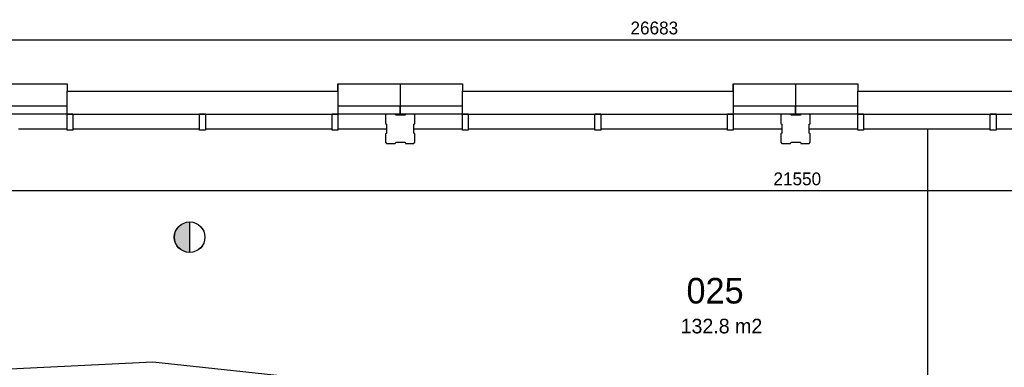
# Model space of a CAD drawing. Extents: x -1826 to 147704, y -44576 to 60962.
# Tile 46 of 75: x 119694 to 133142, y 2073 to 6824. Entities that reach past the tile are written whole.
import ezdxf

# ---------------------------------------------------------------- set-up
doc = ezdxf.new("R2010")
doc.units = 0
doc.header["$MEASUREMENT"] = 0
doc.header["$PDMODE"] = 35
doc.header["$PDSIZE"] = -0.5
doc.layers.get('0').update_dxf_attribs({"linetype": 'CONTINUOUS'})
doc.layers.get('DEFPOINTS').update_dxf_attribs({"linetype": 'CONTINUOUS'})
for name, color, linetype in [('AL21----_BUITENWAND', 252, 'CONTINUOUS'), ('AL31----_BUITENKOZIJN', 252, 'CONTINUOUS'), ('AM$1A---_MAATVOERING', 252, 'CONTINUOUS'), ('Betonpalen', 252, 'CONTINUOUS'), ('Brandweer', 252, 'CONTINUOUS'), ('LAYER01', 252, 'CONTINUOUS'), ('M2', 252, 'CONTINUOUS'), ('OMPARTIMENTERING', 252, 'CONTINUOUS')]:
    doc.layers.add(name, color=color, linetype=linetype)
doc.styles.add('B-01', font='b-gbp')
doc.dimstyles.new('BBA_STAND', dxfattribs={"dimtxt": 175, "dimasz": 1, "dimexe": 1, "dimexo": 0.001, "dimgap": 75, "dimtad": 1, "dimdec": 0, "dimzin": 0, "dimdsep": 46, "dimtxsty": 'B-01', "dimblk": 'NONE', "dimblk1": 'PIJL1', "dimblk2": 'NONE', "dimcen": 1, "dimse1": 1, "dimse2": 1, "dimclrd": 256, "dimclre": 256, "dimclrt": 256, "dimadec": 4, "dimazin": 0, "dimtfac": 1, "dimtdec": 0, "dimtmove": 0, "dimatfit": 2, "dimldrblk": 'PIJL1', "dimfxl": 1, "dimtfillclr": 256, "dimtolj": 1, "dimtzin": 0, "dimarcsym": 0})

# ---------------------------------------------------------------- blocks, each defined once
blk = doc.blocks.new('*D22')
at = {"layer": 'AM$1A---_MAATVOERING', "lineweight": -2, "transparency": 16777216}
blk.add_line((115021, 6546), (141704, 6546), dxfattribs=at)
at = {"layer": 'DEFPOINTS', "color": 0, "transparency": 16777216}
for p in [(141704, 6546), (115021, 5948), (141704, 5948)]:
    blk.add_point(p, dxfattribs=at)
at = {"layer": 'AM$1A---_MAATVOERING', "transparency": 16777216, "insert": (128362, 6709), "char_height": 175, "attachment_point": 5, "style": 'B-01'}
blk.add_mtext('\\A1;26683', dxfattribs=at)
blk = doc.blocks.new('_None')
blk = doc.blocks.new('PIJL1')
at = {"color": 1, "linetype": 'ByBlock'}
blk.add_line((0, 83), (0, -83), dxfattribs=at)
blk.add_solid([(-100, 17), (-100, -17), (0, 0)], dxfattribs=at)
blk = doc.blocks.new('*D82')
at = {"layer": 'AM$1A---_MAATVOERING', "lineweight": -2, "transparency": 16777216}
blk.add_line((141090, 4484), (119540, 4484), dxfattribs=at)
at = {"layer": 'DEFPOINTS', "color": 0, "transparency": 16777216}
for p in [(119540, 5045), (141090, 5051), (119540, 4484)]:
    blk.add_point(p, dxfattribs=at)
at = {"layer": 'AM$1A---_MAATVOERING', "transparency": 16777216, "insert": (130315, 4647), "char_height": 175, "attachment_point": 5, "style": 'B-01'}
blk.add_mtext('\\A1;21550', dxfattribs=at)
blk = doc.blocks.new('*D197')
at = {"layer": 'AM$1A---_MAATVOERING', "lineweight": -2, "transparency": 16777216}
blk.add_line((132095, 5334), (132095, -2666), dxfattribs=at)
at = {"layer": 'DEFPOINTS', "color": 0, "transparency": 16777216}
for p in [(135260, 5334), (132095, -2666), (135260, -2666)]:
    blk.add_point(p, dxfattribs=at)
at = {"layer": 'AM$1A---_MAATVOERING', "transparency": 16777216, "insert": (131933, 1334), "char_height": 175, "attachment_point": 5, "rotation": 90, "style": 'B-01'}
blk.add_mtext('\\A1;8000', dxfattribs=at)

msp = doc.modelspace()

# ---------------------------------------------------------------- hatches: boundary and pattern name
at = {"layer": 'Brandweer'}
msp.add_hatch(color=256, dxfattribs=at).paths.add_polyline_path([(122015, 3642.8), (122015, 4059.2, 1)])
at = {"layer": 'OMPARTIMENTERING'}
h = msp.add_hatch(dxfattribs=at)
h.set_pattern_fill('ANSI31', color=256, scale=2000, angle=-90, style=0)
h.set_pattern_definition([(315, (85188.27, 172733.54), (176.7767, 176.7767), [])])
h.paths.add_polyline_path([(117433.2, -10475.5), (117140.8, -10543.4, -0.0302398), (117379.2, -11937), (117329.2, -11942.5), (117342.2, -12061.5), (117391.8, -12057, -0.0302157), (117445.9, -13468.6), (117745.5, -13475.4, -0.0898221), (116890.2, -17666), (115915.2, -17276, 0.0063665), (116015.4, -17015.9), (114290.8, -16325.9), (114290.8, -16466), (114290, -16466), (114290, -16939), (114337.8, -16845.6), (114387.3, -16942.3), (114290, -16942.3), (114289.9, -17802.3), (114337.8, -17708.7), (114387.3, -17805.5), (114289.9, -17805.5), (114289.8, -18717), (114337.8, -18623.3), (114387.3, -18720.1), (114289.8, -18720.1), (114289.8, -19555.4), (114337.8, -19461.5), (114387.3, -19558.2), (114289.8, -19558.2), (114289.7, -20818.6), (114503.5, -20818.6), (114503.5, -21118.6), (114289.7, -21118.6), (114289.6, -21200.5), (114997.2, -21200.5), (116505.2, -21200.5), (116565.2, -21200.5), (117524.4, -21200.5), (117584.2, -21200.5), (117679.1, -21268.9), (117679.6, -21268.7), (117698.4, -21325.5), (117984.5, -22189.7), (118003.2, -22246.4), (118279.3, -23080.4), (118279.6, -23080.3), (118298.4, -23137.1), (118298.4, -23137.1), (118595.8, -24036.2), (118614.6, -24093), (118884.9, -24910), (118884.7, -24910.1), (118903.5, -24966.8), (118903.6, -24966.8), (118903.5, -24966.4), (118903.4, -24966.5), (118903.4, -24966.5), (118903.5, -24966.4), (118903.6, -24966.8), (118903.5, -24966.8), (119201.3, -25865.4), (119220.1, -25922.1), (119503.3, -26777), (119524.2, -26840), (119532.9, -26866), (119690.3, -26866), (119690.3, -27001.1), (119696.2, -27016.5), (119738.2, -27000.5), (120204.1, -26819.2), (120185.3, -26771.3), (119909.1, -26878.7), (119807.6, -26617.8), (120329.5, -26414.8), (120431, -26675.7), (120185.3, -26771.3), (120204.1, -26819.2), (120670.2, -26638), (120712.2, -26621.5), (120730.1, -26668.1), (120734.2, -26666.5), (120741.2, -26685), (120816.5, -26655.8, 0.0041409), (120824.8, -26677.4), (120842.9, -26717.9), (120895.2, -26694.5), (120894.6, -26693, -0.1310523), (120777.7, -25980.9), (120735.2, -25977), (120753.2, -25852.5), (120794.9, -25860.4, -0.1142275), (121048, -25281.8), (121014.2, -25256.5), (121093.2, -25159), (121125, -25187.3, -0.0146712), (121181.4, -25127.5, -0.1314074), (121807.6, -24765.7, -0.0657597), (122171.2, -24717.7, -0.0253998), (122313.2, -24724.9), (122318.2, -24682.5), (122442.3, -24700.5), (122434.2, -24742.6, -0.1092084), (122989.4, -24981.6), (123014.2, -24947), (123113.2, -25025), (123085.3, -25057.3, -0.1312556), (123492.4, -25654.4), (123533.7, -25640.3), (123502.2, -25558), (123531, -25547.3), (123567.2, -25639.5), (123618.2, -25619.5), (123589.5, -25544.8), (123589.2, -25545), (123575.2, -25507.5), (123668.2, -25471.5), (124143.2, -25286.5), (124236.2, -25250), (124290.9, -25228.9), (124028.5, -24435.5), (123871.1, -23031.2), (123410.8, -23162.5), (122008.6, -18925.4), (122302.2, -18860.4), (122463.8, -19348.7), (123802.7, -19088.4), (123525.6, -18459.4), (123800.2, -18338.5), (124001.6, -18793.5), (125755.7, -18276.8), (125222.3, -17549.9), (125464.2, -17372.5), (125758.5, -17773.5), (127393, -16870.9), (126711.4, -16273.6), (126909.2, -16048), (127283.3, -16375.8), (127748.1, -15966), (119790.2, -15966), (119790.2, -7566), (128261.2, -7566), (128075.6, -7129.7), (128332.5, -7020.5), (128551.7, -7535.9), (128290.2, -7647.1), (128290.2, -7794.6), (128667.7, -7794.6), (129208.1, -7648.2), (129208.1, -7648.2), (129266, -7632.5), (129972.8, -7441.4), (129972.8, -7417), (129672.8, -7417), (129672.8, -7117), (129936.4, -7117), (129431.8, -5943.8), (129070.7, -6142.2, -0.1262722), (129143.9, -6123.4, -1), (129143.9, -6427.4, -0.7757696), (129070.7, -6142.2), (128560.3, -6422.7), (128702.8, -6684.3), (128439.3, -6827.7), (128297.4, -6567.1), (128212.4, -6613.8), (128111.4, -6429.8), (128957.7, -5964.7), (127376.1, -4613.5), (127009.2, -4953), (126805.4, -4732.7), (127474.9, -4113.5), (125789.6, -3275.5), (125516.2, -3694), (125265, -3529.9), (125764.6, -2765.3), (123926, -2360.7), (123762.2, -2833), (123478.7, -2734.7), (123778.2, -1871.3), (121895.8, -1924.6), (121851.2, -2422.5), (121552.4, -2395.8), (121633.5, -1486.2), (119820.6, -1994.1), (119898.2, -2488), (119601.8, -2534.5), (119460.5, -1635.4), (117017.7, -2914.3), (117191.5, -3440.2), (116930.8, -3588), (116395.9, -1970.5), (116775, -1845.2), (115203.4, 2901.4), (114824.1, 2775.8), (114569.6, 3544.1), (114570.3, 3544.4), (114551.5, 3601), (114428.5, 3971.3), (114475.8, 3987), (114570.6, 4018.5), (114201.1, 5134), (114148.3, 5134), (114143.3, 5149), (114032.8, 5149), (114024.8, 5134), (113890.8, 5134), (113890.8, 5234), (112890.7, 5234), (112890.7, 5334), (109490.7, 5334), (109490.7, 5234), (108690.7, 5234), (108690.7, 4484), (108710.7, 4484), (108710.7, 4404), (108690.7, 4404), (108690.7, 2674), (108710.7, 2674), (108710.7, 2594), (108690.7, 2594), (108690.7, 864), (108710.7, 864), (108710.7, 784), (108690.7, 784), (108690.7, 119), (108756.8, 119), (108764.8, 134), (108890.8, 134), (108890.8, 2), (108875.8, -3), (108875.8, -128), (108890.8, -136), (108890.8, -266), (108762.8, -266), (108757.8, -251), (108690.7, -251), (108690.7, -915.6), (108710.7, -915.6), (108710.7, -995.6), (108690.7, -995.6), (108690.7, -2725.7), (108710.7, -2725.7), (108710.7, -2805.7), (108690.7, -2805.7), (108690.7, -4535.9), (108710.7, -4535.9), (108710.7, -4615.9), (108690.7, -4615.9), (108690.7, -5281), (108756.8, -5281), (108764.8, -5266), (108890.8, -5266), (108890.8, -5415.5), (112413.3, -5415.5), (112413.3, -5515.5), (113540.7, -5515.5, 0.0064435), (113339.9, -5317.2), (114054, -4574.7), (113975.5, -4574.7), (113975.5, -4174.7), (114175.5, -4174.7), (114175.5, -4574.7), (114081.7, -4574.7, -0.0786122), (116340.2, -7568.6, -0.1239668), (116474.8, -7828.9, -0.0588435)])

# ---------------------------------------------------------------- linework, layer by layer
at = {"layer": 'AL21----_BUITENWAND'}
for p, q in [((119490.2, 5948), (120340.2, 5948)), ((124040.2, 5948), (124890.2, 5948)), ((124890.2, 5948), (125740.2, 5948)), ((124890.2, 5948), (124890.2, 5648)), ((124890.2, 5948), (124890.2, 5648)), ((129440.2, 5948), (130290.2, 5948)), ((130290.2, 5948), (131140.2, 5948)), ((130290.2, 5948), (130290.2, 5648)), ((130290.2, 5948), (130290.2, 5648)), ((119490.2, 5648), (120340.2, 5648)), ((120420.2, 5534), (119490.2, 5534)), ((124890.2, 5534), (123960.2, 5534)), ((124040.2, 5648), (124890.2, 5648)), ((124890.2, 5648), (125740.2, 5648)), ((124890.2, 5534), (124890.2, 5648)), ((124890.2, 5648), (124890.2, 5534)), ((125820.2, 5534), (124890.2, 5534)), ((130290.2, 5534), (129360.2, 5534)), ((129440.2, 5648), (130290.2, 5648)), ((130290.2, 5648), (131140.2, 5648)), ((130290.2, 5534), (130290.2, 5648)), ((130290.2, 5648), (130290.2, 5534)), ((131220.2, 5534), (130290.2, 5534)), ((119675.3, 5334), (120340.2, 5334)), ((124040.2, 5334), (124705.3, 5334)), ((125075.3, 5334), (125740.2, 5334)), ((129440.2, 5334), (130105.3, 5334)), ((130475.3, 5334), (131140.2, 5334))]:
    msp.add_line(p, q, dxfattribs=at)
at = {"layer": 'AL31----_BUITENKOZIJN'}
for p, q in [((120340.2, 5948), (120340.2, 5848)), ((124040.2, 5848), (124040.2, 5948)), ((124040.2, 5948), (124040.2, 5534)), ((125740.2, 5948), (125740.2, 5848)), ((129440.2, 5848), (129440.2, 5948)), ((129440.2, 5948), (129440.2, 5534)), ((131140.2, 5948), (131140.2, 5848)), ((120340.2, 5848), (124040.2, 5848)), ((120340.2, 5534), (120340.2, 5848)), ((125740.2, 5848), (129440.2, 5848)), ((125740.2, 5534), (125740.2, 5848)), ((131140.2, 5848), (134840.2, 5848)), ((131140.2, 5534), (131140.2, 5848)), ((120340.2, 5314), (120340.2, 5534)), ((120340.2, 5534), (120420.2, 5534)), ((120420.2, 5534), (120420.2, 5314)), ((120420.2, 5534), (122150.2, 5534)), ((122150.2, 5314), (122150.2, 5534)), ((122150.2, 5534), (122230.2, 5534)), ((122230.2, 5534), (122150.2, 5534)), ((122230.2, 5534), (123960.2, 5534)), ((122230.2, 5534), (122230.2, 5314)), ((123960.2, 5314), (123960.2, 5534)), ((123960.2, 5534), (124040.2, 5534)), ((124040.2, 5534), (124040.2, 5314)), ((125740.2, 5314), (125740.2, 5534)), ((125740.2, 5534), (125820.2, 5534)), ((125820.2, 5534), (125820.2, 5314)), ((125820.2, 5534), (127550.2, 5534)), ((127550.2, 5314), (127550.2, 5534)), ((127550.2, 5534), (127630.2, 5534)), ((127630.2, 5534), (127550.2, 5534)), ((127630.2, 5534), (129360.2, 5534)), ((127630.2, 5534), (127630.2, 5314)), ((129360.2, 5314), (129360.2, 5534)), ((129360.2, 5534), (129440.2, 5534)), ((129440.2, 5534), (129440.2, 5314)), ((131140.2, 5314), (131140.2, 5534)), ((131140.2, 5534), (131220.2, 5534)), ((131220.2, 5534), (131220.2, 5314)), ((131220.2, 5534), (132950.2, 5534)), ((132950.2, 5314), (132950.2, 5534)), ((132950.2, 5534), (133030.2, 5534)), ((133030.2, 5534), (132950.2, 5534)), ((133030.2, 5534), (134760.2, 5534)), ((133030.2, 5534), (133030.2, 5314)), ((120420.2, 5314), (120340.2, 5314)), ((120420.2, 5334), (122150.2, 5334)), ((122230.2, 5314), (122150.2, 5314)), ((122230.2, 5334), (123960.2, 5334)), ((124040.2, 5314), (123960.2, 5314)), ((125820.2, 5314), (125740.2, 5314)), ((125820.2, 5334), (127550.2, 5334)), ((127630.2, 5314), (127550.2, 5314)), ((127630.2, 5334), (129360.2, 5334)), ((129440.2, 5314), (129360.2, 5314)), ((131220.2, 5314), (131140.2, 5314)), ((131220.2, 5334), (132950.2, 5334)), ((133030.2, 5314), (132950.2, 5314)), ((133030.2, 5334), (134760.2, 5334))]:
    msp.add_line(p, q, dxfattribs=at)
at = {"layer": 'Betonpalen'}
for points in [[(124705.3, 5533.4), (124690.3, 5518.4), (124690.3, 5403.4), (124705.3, 5395.4), (124705.3, 5270.4), (124690.3, 5265.4), (124690.3, 5148.4), (124705.3, 5133.4), (124824.3, 5133.4), (124832.3, 5148.4), (124957.3, 5148.4), (124962.3, 5133.4), (125075.3, 5133.4), (125090.3, 5148.4), (125090.3, 5263.4), (125075.3, 5271.4), (125075.3, 5396.4), (125090.3, 5401.4), (125090.3, 5518.4), (125075.3, 5533.4), (124964.3, 5533.4), (124956.3, 5518.4), (124831.3, 5518.4), (124826.3, 5533.4), (124705.3, 5533.4)], [(130105.3, 5533.6), (130090.3, 5518.6), (130090.3, 5403.6), (130105.3, 5395.6), (130105.3, 5270.6), (130090.3, 5265.6), (130090.3, 5148.6), (130105.3, 5133.6), (130224.3, 5133.6), (130232.3, 5148.6), (130357.3, 5148.6), (130362.3, 5133.6), (130475.3, 5133.6), (130490.3, 5148.6), (130490.3, 5263.6), (130475.3, 5271.6), (130475.3, 5396.6), (130490.3, 5401.6), (130490.3, 5518.6), (130475.3, 5533.6), (130364.3, 5533.6), (130356.3, 5518.6), (130231.3, 5518.6), (130226.3, 5533.6), (130105.3, 5533.6)]]:
    msp.add_lwpolyline(points, dxfattribs=at)
at = {"layer": 'Brandweer'}
msp.add_line((122015, 4060.5), (122015, 3641.5), dxfattribs=at)
for radius in [209.5, 208.2]:
    msp.add_circle((122015, 3851), radius, dxfattribs=at)
at = {"layer": 'OMPARTIMENTERING', "ltscale": 800}
for p, q in [((121510.7, 2144.3), (119470, 2044.3)), ((123462.8, 1932.5), (121510.7, 2144.3))]:
    msp.add_line(p, q, dxfattribs=at)

# ---------------------------------------------------------------- texts
at = {"layer": 'LAYER01', "style": 'B-01'}
msp.add_text('025', height=350, rotation=0, dxfattribs=at).set_placement((128801.2, 2945))
at = {"layer": 'M2', "insert": (128721.3, 2736.5), "char_height": 200, "width": 1805, "attachment_point": 1, "rotation": 360, "style": 'B-01'}
msp.add_mtext('132.8 m2', dxfattribs=at)

# ---------------------------------------------------------------- dimensions: what is measured, and where the dimension line sits
at = {"layer": 'AM$1A---_MAATVOERING'}
for base, p1, p2, angle, picture, middle in [((141704.1, 6546.2), (115020.7, 5948), (141704.1, 5948), 360, '*D22', (128362.4, 6708.7)), ((132095.3, -2666), (135260.3, 5334), (135260.3, -2666), 270, '*D197', (131932.8, 1334)), ((119539.9, 4484), (141090.2, 5050.5), (119539.9, 5045.4), 360, '*D82', (130315, 4646.5))]:
    dim = msp.add_linear_dim(base=base, p1=p1, p2=p2, angle=angle, dimstyle='BBA_STAND', dxfattribs=at)
    dim.commit()
    dim.dimension.update_dxf_attribs({"geometry": picture, "text_midpoint": middle})

doc.saveas('drawing.dxf')
